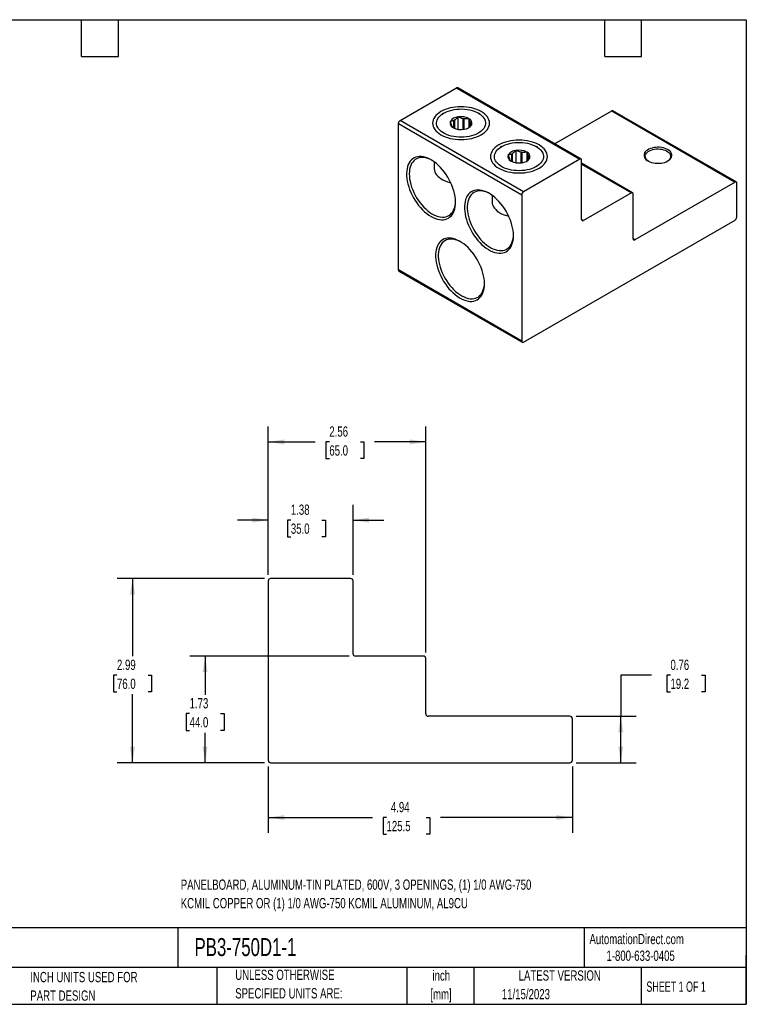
# Model space of a CAD drawing. Header units: inches. Extents: x 0.5 to 21.5, y 0.5 to 16.5.
# Tile 2 of 2: x 9.7 to 21.5, y 0.5 to 16.5. Entities that reach past the tile are written whole.
import ezdxf

# ---------------------------------------------------------------- set-up
doc = ezdxf.new("R2010")
doc.units = ezdxf.units.IN
doc.header["$LTSCALE"] = 2
doc.header["$MEASUREMENT"] = 0
doc.layers.add('DIMENSIONS', color=140, linetype='Continuous', lineweight=25)
doc.layers.add('TEXT', color=140, linetype='Continuous', lineweight=25)
doc.styles.add('SLDTEXTSTYLE0', font='TXT', dxfattribs={"width": 0.7})
doc.styles.add('SLDTEXTSTYLE1', font='TXT', dxfattribs={"width": 0.65})
doc.dimstyles.new('SLDDIMSTYLE0', dxfattribs={"dimtxt": 0.169922, "dimasz": 0.26, "dimexe": 0, "dimexo": 0.0625, "dimgap": 0.04248, "dimtad": 0, "dimtih": 1, "dimtoh": 1, "dimrnd": 1e-09, "dimzin": 12, "dimdsep": 46, "dimtxsty": 'SLDTEXTSTYLE0', "dimsah": 1, "dimcen": 0.09, "dimadec": 0, "dimazin": 3, "dimtfac": 1, "dimtofl": 0, "dimtmove": 0, "dimatfit": 3, "dimfxl": 0, "dimfrac": 2, "dimtolj": 1, "dimtzin": 12, "dimarcsym": 0})
doc.dimstyles.new('SLDDIMSTYLE1', dxfattribs={"dimtxt": 0.169922, "dimasz": 0.26, "dimexe": 0, "dimexo": 0.0625, "dimgap": 0.04248, "dimtad": 0, "dimtih": 1, "dimtoh": 1, "dimrnd": 1e-09, "dimzin": 12, "dimdsep": 46, "dimtxsty": 'SLDTEXTSTYLE0', "dimsah": 1, "dimcen": 0.09, "dimadec": 0, "dimazin": 3, "dimtfac": 1, "dimtmove": 0, "dimatfit": 0, "dimfxl": 0, "dimfrac": 2, "dimtolj": 1, "dimtzin": 12, "dimarcsym": 0})
doc.dimstyles.new('SLDDIMSTYLE2', dxfattribs={"dimtxt": 0.169922, "dimasz": 0.26, "dimexe": 0, "dimexo": 0.0625, "dimgap": 0.04248, "dimtad": 0, "dimtih": 1, "dimtoh": 1, "dimrnd": 1e-09, "dimdsep": 46, "dimtxsty": 'SLDTEXTSTYLE0', "dimsah": 1, "dimcen": 0.09, "dimadec": 0, "dimazin": 2, "dimtfac": 1, "dimtofl": 0, "dimtmove": 0, "dimatfit": 3, "dimfxl": 0, "dimfrac": 2, "dimtolj": 1, "dimtzin": 12, "dimarcsym": 0})

# ---------------------------------------------------------------- blocks, each defined once
blk = doc.blocks.new('_D_1')
at = {"layer": 'DIMENSIONS'}
for p, q in [((15.05, 6.158), (12.458, 6.158)), ((12.708, 6.158), (12.708, 5.531)), ((12.456, 5.223), (12.398, 5.223)), ((12.398, 5.223), (12.398, 4.952)), ((12.96, 5.223), (13.018, 5.223)), ((13.018, 5.223), (13.018, 4.952)), ((12.398, 4.952), (12.456, 4.952)), ((12.708, 4.426), (12.708, 4.914)), ((13.018, 4.952), (12.96, 4.952)), ((13.672, 4.426), (12.458, 4.426))]:
    blk.add_line(p, q, dxfattribs=at)
for points in [[(12.708, 6.158), (12.668, 5.898), (12.748, 5.898)], [(12.708, 4.426), (12.748, 4.686), (12.668, 4.686)]]:
    blk.add_solid(points, dxfattribs=at)
at = {"layer": 'DIMENSIONS', "char_height": 0.1667, "attachment_point": 1, "style": 'SLDTEXTSTYLE0'}
for s, insert in [('1.73', (12.456, 5.475)), ('44.0', (12.456, 5.167))]:
    blk.add_mtext(s, dxfattribs=dict(at, insert=insert))
blk = doc.blocks.new('_D_2')
at = {"layer": 'DIMENSIONS'}
for p, q in [((13.672, 7.418), (11.278, 7.418)), ((11.528, 7.418), (11.528, 6.156)), ((11.276, 5.847), (11.219, 5.847)), ((11.219, 5.847), (11.219, 5.577)), ((11.781, 5.847), (11.838, 5.847)), ((11.838, 5.847), (11.838, 5.577)), ((11.219, 5.577), (11.276, 5.577)), ((11.528, 4.426), (11.528, 5.539)), ((11.838, 5.577), (11.781, 5.577)), ((13.672, 4.426), (11.278, 4.426))]:
    blk.add_line(p, q, dxfattribs=at)
for points in [[(11.528, 7.418), (11.488, 7.158), (11.568, 7.158)], [(11.528, 4.426), (11.568, 4.686), (11.488, 4.686)]]:
    blk.add_solid(points, dxfattribs=at)
at = {"layer": 'DIMENSIONS', "char_height": 0.1667, "attachment_point": 1, "style": 'SLDTEXTSTYLE0'}
for s, insert in [('2.99', (11.276, 6.1)), ('76.0', (11.276, 5.792))]:
    blk.add_mtext(s, dxfattribs=dict(at, insert=insert))
blk = doc.blocks.new('_D_3')
at = {"layer": 'DIMENSIONS'}
for p, q in [((13.733, 7.479), (13.733, 8.618)), ((15.111, 7.479), (15.111, 8.618)), ((13.733, 8.368), (13.233, 8.368)), ((14.101, 8.368), (14.044, 8.368)), ((14.044, 8.368), (14.044, 8.098)), ((14.606, 8.368), (14.663, 8.368)), ((14.663, 8.368), (14.663, 8.098)), ((15.111, 8.368), (15.611, 8.368)), ((14.044, 8.098), (14.101, 8.098)), ((14.663, 8.098), (14.606, 8.098))]:
    blk.add_line(p, q, dxfattribs=at)
for points in [[(13.733, 8.368), (13.473, 8.408), (13.473, 8.328)], [(15.111, 8.368), (15.371, 8.328), (15.371, 8.408)]]:
    blk.add_solid(points, dxfattribs=at)
at = {"layer": 'DIMENSIONS', "char_height": 0.1667, "attachment_point": 1, "style": 'SLDTEXTSTYLE0'}
for s, insert in [('1.38', (14.101, 8.621)), ('35.0', (14.101, 8.313))]:
    blk.add_mtext(s, dxfattribs=dict(at, insert=insert))
blk = doc.blocks.new('_D_4')
at = {"layer": 'DIMENSIONS'}
for p, q in [((13.733, 7.479), (13.733, 9.889)), ((16.292, 6.219), (16.292, 9.889)), ((13.733, 9.639), (14.496, 9.639)), ((14.726, 9.639), (14.669, 9.639)), ((14.669, 9.639), (14.669, 9.368)), ((15.231, 9.639), (15.288, 9.639)), ((15.288, 9.639), (15.288, 9.368)), ((16.292, 9.639), (15.461, 9.639)), ((14.669, 9.368), (14.726, 9.368)), ((15.288, 9.368), (15.231, 9.368))]:
    blk.add_line(p, q, dxfattribs=at)
for points in [[(13.733, 9.639), (13.993, 9.599), (13.993, 9.679)], [(16.292, 9.639), (16.032, 9.679), (16.032, 9.599)]]:
    blk.add_solid(points, dxfattribs=at)
at = {"layer": 'DIMENSIONS', "char_height": 0.1667, "attachment_point": 1, "style": 'SLDTEXTSTYLE0'}
for s, insert in [('2.56', (14.726, 9.891)), ('65.0', (14.726, 9.583))]:
    blk.add_mtext(s, dxfattribs=dict(at, insert=insert))
blk = doc.blocks.new('_D_5')
at = {"layer": 'DIMENSIONS'}
for p, q in [((19.961, 5.847), (19.461, 5.847)), ((19.461, 5.847), (19.461, 5.182)), ((20.268, 5.847), (20.211, 5.847)), ((20.211, 5.847), (20.211, 5.577)), ((20.773, 5.847), (20.83, 5.847)), ((20.83, 5.847), (20.83, 5.577)), ((20.211, 5.577), (20.268, 5.577)), ((20.83, 5.577), (20.773, 5.577)), ((18.735, 5.182), (19.711, 5.182)), ((19.461, 4.426), (19.461, 5.182)), ((18.735, 4.426), (19.711, 4.426))]:
    blk.add_line(p, q, dxfattribs=at)
for points in [[(19.461, 5.182), (19.421, 4.922), (19.501, 4.922)], [(19.461, 4.426), (19.501, 4.686), (19.421, 4.686)]]:
    blk.add_solid(points, dxfattribs=at)
at = {"layer": 'DIMENSIONS', "char_height": 0.1667, "attachment_point": 1, "style": 'SLDTEXTSTYLE0'}
for s, insert in [('0.76', (20.268, 6.1)), ('19.2', (20.268, 5.792))]:
    blk.add_mtext(s, dxfattribs=dict(at, insert=insert))
blk = doc.blocks.new('_D_6')
at = {"layer": 'DIMENSIONS'}
for p, q in [((13.733, 4.365), (13.733, 3.285)), ((18.674, 4.365), (18.674, 3.285)), ((13.733, 3.535), (15.425, 3.535)), ((15.655, 3.535), (15.598, 3.535)), ((15.598, 3.535), (15.598, 3.265)), ((16.301, 3.535), (16.358, 3.535)), ((16.358, 3.535), (16.358, 3.265)), ((18.674, 3.535), (16.532, 3.535)), ((15.598, 3.265), (15.655, 3.265)), ((16.358, 3.265), (16.301, 3.265))]:
    blk.add_line(p, q, dxfattribs=at)
for points in [[(13.733, 3.535), (13.993, 3.495), (13.993, 3.575)], [(18.674, 3.535), (18.414, 3.575), (18.414, 3.495)]]:
    blk.add_solid(points, dxfattribs=at)
at = {"layer": 'DIMENSIONS', "char_height": 0.1667, "attachment_point": 1, "style": 'SLDTEXTSTYLE0'}
for s, insert in [('4.94', (15.726, 3.788)), ('125.5', (15.655, 3.48))]:
    blk.add_mtext(s, dxfattribs=dict(at, insert=insert))

msp = doc.modelspace()

# ---------------------------------------------------------------- linework, layer by layer
for p, q in [((15.874, 14.861), (16.793, 15.391)), ((16.793, 15.391), (18.798, 14.234)), ((18.817, 14.236), (16.813, 15.393)), ((16.584, 14.981), (16.561, 14.968)), ((16.816, 14.919), (16.818, 14.92)), ((16.818, 14.92), (16.822, 14.92)), ((16.818, 14.719), (16.818, 14.92)), ((16.894, 14.891), (16.894, 14.716)), ((16.919, 14.72), (16.919, 14.887)), ((16.991, 14.894), (16.994, 14.893)), ((16.994, 14.893), (16.995, 14.891)), ((16.994, 14.893), (16.994, 14.748)), ((17.17, 14.968), (17.147, 14.981)), ((18.386, 14.485), (19.313, 15.019)), ((19.313, 15.019), (21.317, 13.862)), ((21.337, 13.864), (19.332, 15.021)), ((15.847, 14.812), (17.851, 13.655)), ((15.847, 12.434), (15.847, 14.812)), ((17.879, 13.704), (15.874, 14.861)), ((16.69, 14.846), (16.693, 14.848)), ((16.691, 14.844), (16.69, 14.846)), ((16.737, 14.745), (16.736, 14.747)), ((16.741, 14.744), (16.737, 14.745)), ((16.745, 14.86), (16.745, 14.742)), ((16.763, 14.733), (16.763, 14.87)), ((17.014, 14.832), (17.014, 14.765)), ((17.021, 14.772), (17.021, 14.817)), ((17.041, 14.792), (17.039, 14.79)), ((17.04, 14.794), (17.041, 14.792)), ((16.913, 14.717), (16.909, 14.718)), ((16.915, 14.719), (16.913, 14.717)), ((17.525, 14.438), (17.502, 14.425)), ((18.111, 14.425), (18.088, 14.438)), ((17.631, 14.303), (17.633, 14.304)), ((17.632, 14.301), (17.631, 14.303)), ((17.686, 14.317), (17.686, 14.198)), ((17.704, 14.19), (17.704, 14.327)), ((17.757, 14.376), (17.759, 14.377)), ((17.759, 14.377), (17.763, 14.377)), ((17.759, 14.175), (17.759, 14.377)), ((17.835, 14.347), (17.835, 14.173)), ((17.86, 14.176), (17.86, 14.344)), ((17.931, 14.35), (17.935, 14.35)), ((17.935, 14.35), (17.936, 14.348)), ((17.935, 14.35), (17.935, 14.205)), ((17.955, 14.288), (17.955, 14.222)), ((17.962, 14.229), (17.962, 14.274)), ((17.982, 14.249), (17.979, 14.247)), ((17.981, 14.251), (17.982, 14.249)), ((16.428, 14.19), (16.428, 14.084)), ((17.678, 14.201), (17.677, 14.204)), ((17.682, 14.201), (17.678, 14.201)), ((17.854, 14.174), (17.85, 14.175)), ((17.856, 14.176), (17.854, 14.174)), ((18.798, 14.234), (17.879, 13.704)), ((18.825, 13.253), (18.825, 14.218)), ((19.652, 13.689), (18.825, 14.167)), ((18.825, 14.153), (19.633, 13.687)), ((21.317, 13.862), (19.688, 12.922)), ((21.345, 13.293), (21.345, 13.846)), ((17.369, 13.647), (17.369, 13.541)), ((17.851, 13.655), (17.851, 11.276)), ((19.633, 13.687), (18.853, 13.237)), ((19.661, 12.938), (19.661, 13.671)), ((17.879, 11.26), (21.317, 13.245)), ((18.853, 13.237), (18.825, 13.253)), ((19.688, 12.922), (19.661, 12.938)), ((17.851, 11.276), (15.847, 12.434)), ((15.855, 12.416), (17.859, 11.258)), ((13.733, 7.379), (13.733, 4.465)), ((15.072, 7.418), (13.772, 7.418)), ((15.111, 6.197), (15.111, 7.379)), ((16.253, 6.158), (15.15, 6.158)), ((16.292, 5.221), (16.292, 6.119)), ((18.635, 5.182), (16.331, 5.182)), ((18.674, 4.465), (18.674, 5.142)), ((13.772, 4.426), (18.635, 4.426))]:
    msp.add_line(p, q)
at = {"flags": 128}
for points in [[(17.193, 14.63), (17.223, 14.649), (17.25, 14.671), (17.273, 14.693), (17.293, 14.717), (17.308, 14.741), (17.319, 14.767), (17.326, 14.793), (17.328, 14.819), (17.326, 14.845), (17.319, 14.871), (17.308, 14.896), (17.293, 14.921), (17.273, 14.945), (17.25, 14.967), (17.223, 14.988), (17.193, 15.008), (17.159, 15.025), (17.122, 15.041), (17.084, 15.054), (17.043, 15.066), (17, 15.074), (16.956, 15.081), (16.911, 15.085), (16.866, 15.086), (16.82, 15.085), (16.775, 15.081), (16.731, 15.074), (16.689, 15.066), (16.648, 15.054), (16.609, 15.041), (16.572, 15.025), (16.539, 15.008), (16.508, 14.988), (16.481, 14.967), (16.458, 14.945), (16.438, 14.921), (16.423, 14.896), (16.412, 14.871), (16.405, 14.845), (16.403, 14.819), (16.405, 14.793), (16.412, 14.767), (16.423, 14.741), (16.438, 14.717), (16.458, 14.693), (16.481, 14.671), (16.508, 14.649), (16.539, 14.63), (16.572, 14.612), (16.609, 14.597), (16.648, 14.583), (16.689, 14.572), (16.731, 14.563), (16.775, 14.557), (16.82, 14.553), (16.866, 14.552), (16.911, 14.553), (16.956, 14.557), (17, 14.563), (17.043, 14.572), (17.084, 14.583), (17.122, 14.597), (17.159, 14.612), (17.193, 14.63)], [(17.147, 14.981), (17.175, 14.963), (17.2, 14.943), (17.221, 14.922), (17.238, 14.9), (17.251, 14.876), (17.259, 14.852), (17.263, 14.828), (17.263, 14.804), (17.258, 14.779), (17.248, 14.755), (17.234, 14.732), (17.216, 14.71), (17.194, 14.689), (17.169, 14.67), (17.139, 14.652), (17.107, 14.636), (17.072, 14.622), (17.035, 14.611), (16.996, 14.602), (16.955, 14.595), (16.913, 14.591), (16.871, 14.589), (16.828, 14.59), (16.787, 14.594), (16.746, 14.6), (16.706, 14.608), (16.668, 14.619), (16.632, 14.633), (16.599, 14.648), (16.569, 14.665), (16.543, 14.684), (16.52, 14.705), (16.501, 14.727), (16.486, 14.75), (16.475, 14.773), (16.469, 14.797), (16.467, 14.822), (16.47, 14.846), (16.478, 14.87), (16.489, 14.894), (16.505, 14.917), (16.525, 14.938), (16.549, 14.958), (16.577, 14.977), (16.607, 14.994), (16.641, 15.009), (16.677, 15.021), (16.716, 15.032), (16.756, 15.04), (16.797, 15.045), (16.839, 15.048), (16.881, 15.049), (16.924, 15.046), (16.965, 15.041), (17.006, 15.034), (17.044, 15.024), (17.081, 15.012), (17.116, 14.998), (17.147, 14.981)], [(18.134, 14.087), (18.164, 14.106), (18.191, 14.127), (18.214, 14.15), (18.234, 14.173), (18.249, 14.198), (18.26, 14.224), (18.267, 14.25), (18.269, 14.276), (18.267, 14.302), (18.26, 14.328), (18.249, 14.353), (18.234, 14.378), (18.214, 14.402), (18.191, 14.424), (18.164, 14.445), (18.134, 14.464), (18.1, 14.482), (18.063, 14.498), (18.025, 14.511), (17.983, 14.522), (17.941, 14.531), (17.897, 14.538), (17.852, 14.541), (17.806, 14.543), (17.761, 14.541), (17.716, 14.538), (17.672, 14.531), (17.63, 14.522), (17.588, 14.511), (17.55, 14.498), (17.513, 14.482), (17.479, 14.464), (17.449, 14.445), (17.422, 14.424), (17.399, 14.402), (17.379, 14.378), (17.364, 14.353), (17.353, 14.328), (17.346, 14.302), (17.344, 14.276), (17.346, 14.25), (17.353, 14.224), (17.364, 14.198), (17.379, 14.173), (17.399, 14.15), (17.422, 14.127), (17.449, 14.106), (17.479, 14.087), (17.513, 14.069), (17.55, 14.054), (17.588, 14.04), (17.63, 14.029), (17.672, 14.02), (17.716, 14.014), (17.761, 14.01), (17.806, 14.009), (17.852, 14.01), (17.897, 14.014), (17.941, 14.02), (17.983, 14.029), (18.025, 14.04), (18.063, 14.054), (18.1, 14.069), (18.134, 14.087)], [(18.088, 14.438), (18.116, 14.42), (18.141, 14.4), (18.162, 14.379), (18.179, 14.357), (18.192, 14.333), (18.2, 14.309), (18.204, 14.285), (18.204, 14.26), (18.199, 14.236), (18.189, 14.212), (18.175, 14.189), (18.157, 14.167), (18.135, 14.146), (18.11, 14.127), (18.08, 14.109), (18.048, 14.093), (18.013, 14.079), (17.976, 14.068), (17.937, 14.058), (17.896, 14.052), (17.854, 14.047), (17.812, 14.046), (17.769, 14.047), (17.728, 14.05), (17.686, 14.057), (17.647, 14.065), (17.609, 14.076), (17.573, 14.089), (17.54, 14.105), (17.51, 14.122), (17.484, 14.141), (17.461, 14.162), (17.442, 14.183), (17.427, 14.206), (17.416, 14.23), (17.41, 14.254), (17.408, 14.279), (17.411, 14.303), (17.419, 14.327), (17.43, 14.351), (17.446, 14.373), (17.466, 14.395), (17.49, 14.415), (17.518, 14.434), (17.548, 14.451), (17.582, 14.465), (17.618, 14.478), (17.657, 14.489), (17.697, 14.497), (17.738, 14.502), (17.78, 14.505), (17.822, 14.505), (17.865, 14.503), (17.906, 14.498), (17.947, 14.491), (17.985, 14.481), (18.022, 14.469), (18.056, 14.455), (18.088, 14.438)], [(20.224, 14.204), (20.245, 14.218), (20.262, 14.233), (20.276, 14.249), (20.285, 14.267), (20.29, 14.285), (20.29, 14.303), (20.286, 14.321), (20.278, 14.339), (20.266, 14.356), (20.25, 14.371), (20.23, 14.385), (20.207, 14.398), (20.181, 14.408), (20.153, 14.417), (20.123, 14.423), (20.092, 14.426), (20.06, 14.427), (20.029, 14.425), (19.998, 14.421), (19.969, 14.415), (19.941, 14.406), (19.916, 14.395), (19.893, 14.382), (19.874, 14.367), (19.859, 14.352), (19.848, 14.334), (19.841, 14.317), (19.838, 14.299), (19.84, 14.28), (19.846, 14.262), (19.856, 14.245), (19.87, 14.229), (19.888, 14.214), (19.91, 14.201), (19.934, 14.189), (19.961, 14.18), (19.991, 14.173), (20.021, 14.168), (20.052, 14.166), (20.084, 14.166), (20.115, 14.169), (20.145, 14.174), (20.174, 14.182), (20.2, 14.192), (20.224, 14.204)], [(16.378, 13.303), (16.414, 13.285), (16.448, 13.27), (16.483, 13.259), (16.516, 13.252), (16.549, 13.249), (16.58, 13.25), (16.609, 13.255), (16.637, 13.264), (16.663, 13.277), (16.686, 13.294), (16.708, 13.314), (16.726, 13.338), (16.742, 13.365), (16.755, 13.396), (16.765, 13.429), (16.772, 13.465), (16.776, 13.503), (16.776, 13.543), (16.774, 13.585), (16.769, 13.629), (16.76, 13.673), (16.749, 13.718), (16.734, 13.763), (16.717, 13.809), (16.697, 13.854), (16.675, 13.898), (16.65, 13.942), (16.624, 13.983), (16.595, 14.024), (16.565, 14.062), (16.533, 14.097), (16.5, 14.131), (16.466, 14.161), (16.431, 14.188), (16.396, 14.212), (16.361, 14.232), (16.326, 14.249), (16.291, 14.262), (16.257, 14.271), (16.224, 14.276), (16.192, 14.277), (16.162, 14.274), (16.133, 14.267), (16.106, 14.256), (16.082, 14.241), (16.059, 14.222), (16.04, 14.2), (16.022, 14.174), (16.008, 14.145), (15.997, 14.114), (15.988, 14.079), (15.983, 14.042), (15.98, 14.003), (15.981, 13.962), (15.985, 13.919), (15.992, 13.875), (16.002, 13.83), (16.015, 13.785), (16.031, 13.74), (16.049, 13.694), (16.07, 13.65), (16.094, 13.606), (16.119, 13.563), (16.147, 13.522), (16.177, 13.483), (16.208, 13.446), (16.24, 13.411), (16.274, 13.38), (16.308, 13.351), (16.343, 13.325), (16.378, 13.303)], [(16.39, 14.216), (16.358, 14.232), (16.324, 14.245), (16.291, 14.254), (16.259, 14.26), (16.228, 14.261), (16.198, 14.258), (16.17, 14.252), (16.144, 14.241), (16.12, 14.227), (16.099, 14.208), (16.08, 14.187), (16.063, 14.161), (16.049, 14.133), (16.039, 14.102), (16.031, 14.068), (16.026, 14.031), (16.025, 13.993)], [(19.911, 14.2), (19.894, 14.213), (19.879, 14.228), (19.867, 14.244), (19.86, 14.261), (19.858, 14.278), (19.859, 14.295), (19.865, 14.312), (19.876, 14.329), (19.89, 14.344), (19.908, 14.358), (19.929, 14.371), (19.953, 14.381), (19.98, 14.389), (20.008, 14.395), (20.038, 14.399), (20.068, 14.399), (20.098, 14.398), (20.127, 14.394), (20.155, 14.387), (20.181, 14.378), (20.205, 14.368), (20.225, 14.355), (20.243, 14.34), (20.256, 14.325), (20.265, 14.308), (20.27, 14.291), (20.271, 14.274), (20.267, 14.256), (20.259, 14.24), (20.246, 14.224), (20.23, 14.209), (20.217, 14.2)], [(16.428, 14.084), (16.428, 14.077), (16.432, 14.052), (16.439, 14.027), (16.452, 14.002), (16.468, 13.978), (16.489, 13.956), (16.513, 13.934), (16.541, 13.915), (16.572, 13.896), (16.607, 13.88), (16.644, 13.866), (16.683, 13.854), (16.699, 13.85)], [(16.025, 13.993), (16.026, 13.952), (16.031, 13.911), (16.039, 13.868), (16.049, 13.824), (16.063, 13.78), (16.08, 13.736), (16.099, 13.692), (16.12, 13.649), (16.144, 13.607), (16.17, 13.566), (16.198, 13.527), (16.228, 13.49), (16.259, 13.456), (16.291, 13.424), (16.324, 13.395), (16.358, 13.369), (16.392, 13.347), (16.426, 13.328), (16.46, 13.313), (16.494, 13.302), (16.526, 13.294), (16.558, 13.291), (16.589, 13.291), (16.617, 13.296), (16.644, 13.305), (16.669, 13.317), (16.692, 13.334), (16.713, 13.354), (16.73, 13.377), (16.745, 13.404), (16.758, 13.434), (16.767, 13.466), (16.773, 13.502), (16.776, 13.539), (16.776, 13.546)], [(17.717, 12.99), (17.716, 13.031), (17.711, 13.074), (17.703, 13.119), (17.693, 13.163), (17.679, 13.209), (17.663, 13.254), (17.643, 13.299), (17.622, 13.344), (17.598, 13.388), (17.571, 13.43), (17.543, 13.471), (17.513, 13.509), (17.482, 13.546), (17.449, 13.579), (17.415, 13.61), (17.381, 13.638), (17.346, 13.663), (17.311, 13.684), (17.275, 13.702), (17.241, 13.716), (17.206, 13.726), (17.173, 13.732), (17.141, 13.734), (17.11, 13.732), (17.081, 13.726), (17.054, 13.715), (17.029, 13.702), (17.006, 13.684), (16.985, 13.663), (16.967, 13.638), (16.952, 13.61), (16.94, 13.579), (16.931, 13.545), (16.925, 13.508), (16.922, 13.47), (16.922, 13.429), (16.925, 13.387), (16.931, 13.343), (16.94, 13.298), (16.952, 13.253), (16.967, 13.208), (16.985, 13.162), (17.006, 13.118), (17.029, 13.073), (17.054, 13.03), (17.081, 12.989), (17.11, 12.949), (17.141, 12.912), (17.173, 12.877), (17.206, 12.844), (17.241, 12.815), (17.275, 12.788), (17.311, 12.765), (17.346, 12.746), (17.381, 12.73), (17.415, 12.718), (17.449, 12.71), (17.482, 12.706), (17.513, 12.706), (17.543, 12.71), (17.571, 12.718), (17.598, 12.73), (17.622, 12.746), (17.643, 12.766), (17.663, 12.789), (17.679, 12.815), (17.693, 12.845), (17.703, 12.877), (17.711, 12.913), (17.716, 12.95), (17.717, 12.99)], [(17.331, 13.673), (17.316, 13.68), (17.282, 13.695), (17.248, 13.707), (17.216, 13.714), (17.184, 13.718), (17.154, 13.717), (17.125, 13.712), (17.098, 13.704), (17.073, 13.691), (17.05, 13.675), (17.03, 13.655), (17.012, 13.631), (16.997, 13.604), (16.985, 13.575), (16.975, 13.542), (16.969, 13.507), (16.966, 13.469), (16.966, 13.43), (16.969, 13.388), (16.975, 13.346), (16.985, 13.303), (16.997, 13.259), (17.012, 13.214), (17.03, 13.17), (17.05, 13.127), (17.073, 13.084), (17.098, 13.043), (17.125, 13.003), (17.154, 12.965), (17.184, 12.929), (17.216, 12.896), (17.248, 12.866), (17.282, 12.838), (17.316, 12.814), (17.35, 12.794), (17.384, 12.777), (17.418, 12.763), (17.451, 12.754), (17.483, 12.749), (17.514, 12.747), (17.544, 12.75), (17.572, 12.757), (17.598, 12.767), (17.622, 12.782), (17.644, 12.8), (17.663, 12.822), (17.679, 12.847), (17.693, 12.875), (17.703, 12.907), (17.711, 12.941), (17.716, 12.977), (17.717, 13.003)], [(17.369, 13.541), (17.369, 13.534), (17.372, 13.509), (17.38, 13.484), (17.393, 13.459), (17.409, 13.435), (17.429, 13.413), (17.454, 13.391), (17.482, 13.371), (17.513, 13.353), (17.548, 13.337), (17.585, 13.323), (17.624, 13.311), (17.64, 13.307)], [(17.247, 12.207), (17.245, 12.249), (17.241, 12.292), (17.233, 12.336), (17.222, 12.381), (17.209, 12.426), (17.192, 12.471), (17.173, 12.517), (17.151, 12.561), (17.127, 12.605), (17.101, 12.647), (17.073, 12.688), (17.043, 12.726), (17.011, 12.763), (16.979, 12.797), (16.945, 12.828), (16.91, 12.856), (16.875, 12.88), (16.84, 12.902), (16.805, 12.919), (16.77, 12.933), (16.736, 12.943), (16.703, 12.949), (16.67, 12.951), (16.64, 12.949), (16.611, 12.943), (16.583, 12.933), (16.558, 12.919), (16.535, 12.901), (16.515, 12.88), (16.497, 12.855), (16.482, 12.827), (16.47, 12.796), (16.46, 12.762), (16.454, 12.725), (16.451, 12.687), (16.451, 12.646), (16.454, 12.604), (16.46, 12.56), (16.47, 12.516), (16.482, 12.47), (16.497, 12.425), (16.515, 12.38), (16.535, 12.335), (16.558, 12.291), (16.583, 12.248), (16.611, 12.206), (16.64, 12.166), (16.67, 12.129), (16.703, 12.094), (16.736, 12.061), (16.77, 12.032), (16.805, 12.005), (16.84, 11.982), (16.875, 11.963), (16.91, 11.947), (16.945, 11.935), (16.979, 11.927), (17.011, 11.923), (17.043, 11.923), (17.073, 11.927), (17.101, 11.936), (17.127, 11.948), (17.151, 11.963), (17.173, 11.983), (17.192, 12.006), (17.209, 12.032), (17.222, 12.062), (17.233, 12.094), (17.241, 12.13), (17.245, 12.167), (17.247, 12.207)], [(16.86, 12.89), (16.845, 12.897), (16.811, 12.913), (16.778, 12.924), (16.745, 12.931), (16.714, 12.935), (16.683, 12.934), (16.654, 12.929), (16.627, 12.921), (16.602, 12.908), (16.58, 12.892), (16.559, 12.872), (16.541, 12.848), (16.526, 12.822), (16.514, 12.792), (16.505, 12.759), (16.499, 12.724), (16.496, 12.686), (16.496, 12.647), (16.499, 12.606), (16.505, 12.563), (16.514, 12.52), (16.526, 12.476), (16.541, 12.432), (16.559, 12.388), (16.58, 12.344), (16.602, 12.301), (16.627, 12.26), (16.654, 12.22), (16.683, 12.182), (16.714, 12.147), (16.745, 12.113), (16.778, 12.083), (16.811, 12.056), (16.845, 12.032), (16.88, 12.011), (16.914, 11.994), (16.948, 11.981), (16.981, 11.971), (17.013, 11.966), (17.044, 11.965), (17.074, 11.967), (17.102, 11.974), (17.128, 11.984), (17.152, 11.999), (17.173, 12.017), (17.192, 12.039), (17.209, 12.064), (17.222, 12.092), (17.233, 12.124), (17.241, 12.158), (17.245, 12.194), (17.247, 12.22)]]:
    msp.add_lwpolyline(points, dxfattribs=at)
for centre, radius, start, end in [((16.805, 15.375), 0.0198, 65.6929, 125.6176), ((16.828, 14.755), 0.165, 94.3849, 145.6098), ((16.866, 14.646), 0.277, 63.3105, 99.1034), ((16.867, 14.637), 0.255, 78.3965, 84.0174), ((16.965, 14.818), 0.0787, 341.9759, 67.821), ((19.324, 15.003), 0.0198, 65.6929, 125.6176), ((15.907, 14.81), 0.0605, 122.6055, 177.3945), ((16.766, 14.82), 0.0787, 161.9759, 247.821), ((16.771, 14.804), 0.0637, 197.8039, 211.993), ((16.865, 14.992), 0.277, 243.3105, 279.1034), ((16.828, 14.737), 0.149, 115.9697, 124.0249), ((16.903, 14.883), 0.165, 274.3849, 325.6098), ((16.96, 14.798), 0.0637, 17.8039, 31.993), ((17.707, 14.276), 0.0787, 161.9759, 247.821), ((17.769, 14.211), 0.165, 94.3849, 145.6098), ((17.712, 14.261), 0.0637, 197.8039, 211.993), ((17.769, 14.193), 0.149, 115.9697, 124.0249), ((17.807, 14.103), 0.277, 63.3105, 99.1034), ((17.808, 14.094), 0.255, 78.3965, 84.0174), ((17.844, 14.34), 0.165, 274.3849, 325.6098), ((17.906, 14.275), 0.0787, 341.9759, 67.821), ((17.901, 14.255), 0.0637, 17.8039, 31.993), ((17.806, 14.449), 0.277, 243.3105, 279.1034), ((18.808, 14.221), 0.0172, 350.786, 129.2033), ((21.328, 13.849), 0.0172, 350.786, 129.2033), ((17.911, 13.653), 0.0605, 122.6055, 177.3945), ((19.644, 13.674), 0.0172, 350.786, 129.2033), ((21.284, 13.296), 0.0605, 302.6055, 357.3945), ((18.842, 13.251), 0.0172, 170.786, 309.2033), ((19.678, 12.936), 0.0172, 170.786, 309.2033), ((15.865, 12.431), 0.0189, 172.7442, 235.9436), ((17.868, 11.274), 0.0172, 170.786, 309.2033), ((13.772, 7.379), 0.0394, 90, 180), ((15.072, 7.379), 0.0394, 0, 90), ((15.15, 6.197), 0.0394, 180, 270), ((16.253, 6.119), 0.0394, 0, 90), ((16.331, 5.221), 0.0394, 180, 270), ((18.635, 5.142), 0.0394, 0, 90), ((13.772, 4.465), 0.0394, 180, 270), ((18.635, 4.465), 0.0394, 270, 0)]:
    msp.add_arc(centre, radius, start, end)
for points in [[(16.816, 14.919), (16.799, 14.9), (16.782, 14.883), (16.763, 14.87)], [(16.991, 14.894), (16.968, 14.888), (16.944, 14.885), (16.919, 14.887)], [(16.691, 14.844), (16.697, 14.821), (16.703, 14.801), (16.71, 14.785)], [(17.04, 14.794), (17.034, 14.798), (17.028, 14.804), (17.021, 14.817)], [(17.632, 14.301), (17.638, 14.278), (17.644, 14.258), (17.651, 14.241)], [(17.757, 14.376), (17.74, 14.357), (17.723, 14.34), (17.704, 14.327)], [(17.931, 14.35), (17.909, 14.345), (17.885, 14.341), (17.86, 14.344)], [(17.981, 14.251), (17.975, 14.254), (17.969, 14.261), (17.962, 14.274)]]:
    msp.add_open_spline(points, degree=3)
for points in [[(16.894, 14.891), (16.881, 14.893), (16.869, 14.898), (16.845, 14.907), (16.833, 14.913), (16.822, 14.92)], [(17.014, 14.832), (17.011, 14.84), (17.008, 14.849), (17.001, 14.869), (16.998, 14.88), (16.995, 14.891)], [(16.745, 14.86), (16.736, 14.855), (16.727, 14.852), (16.709, 14.849), (16.701, 14.848), (16.693, 14.848)], [(16.717, 14.77), (16.72, 14.764), (16.723, 14.759), (16.73, 14.751), (16.733, 14.749), (16.736, 14.747)], [(16.986, 14.742), (16.995, 14.748), (17.004, 14.755), (17.022, 14.772), (17.03, 14.781), (17.039, 14.79)], [(17.686, 14.317), (17.677, 14.312), (17.668, 14.309), (17.65, 14.305), (17.642, 14.305), (17.633, 14.304)], [(17.835, 14.347), (17.822, 14.35), (17.81, 14.354), (17.786, 14.364), (17.774, 14.37), (17.763, 14.377)], [(17.927, 14.199), (17.936, 14.205), (17.945, 14.212), (17.963, 14.229), (17.971, 14.238), (17.979, 14.247)], [(17.955, 14.288), (17.952, 14.297), (17.949, 14.306), (17.942, 14.326), (17.939, 14.337), (17.936, 14.348)], [(17.658, 14.227), (17.661, 14.221), (17.664, 14.216), (17.671, 14.208), (17.674, 14.205), (17.677, 14.204)]]:
    msp.add_open_spline(points, degree=3, knots=[0, 0, 0, 0, 0.5, 0.5, 1, 1, 1, 1])
at = {"layer": 'TEXT'}
for p, q in [((0.5, 16.5), (21.5, 16.5)), ((10.7, 15.9), (10.7, 16.5)), ((11.3, 15.9), (11.3, 16.5)), ((19.2, 15.9), (19.2, 16.5)), ((19.8, 15.9), (19.8, 16.5)), ((21.5, 16.5), (21.5, 0.5)), ((10.7, 15.9), (11.3, 15.9)), ((19.2, 15.9), (19.8, 15.9)), ((21.5, 1.742), (0.5, 1.742)), ((12.264, 1.742), (12.264, 1.1)), ((18.864, 1.742), (18.864, 1.1)), ((21.5, 0.5), (21.5, 1.3)), ((21.5, 1.1), (0.5, 1.1)), ((12.896, 1.1), (12.896, 0.5)), ((15.986, 1.1), (15.986, 0.5)), ((17.072, 1.1), (17.072, 0.5)), ((19.791, 1.1), (19.791, 0.5)), ((0.5, 0.5), (21.5, 0.5))]:
    msp.add_line(p, q, dxfattribs=at)

# ---------------------------------------------------------------- texts
for s, insert, char_height, attachment_point, style in [('PANELBOARD, ALUMINUM-TIN PLATED, 600V, 3 OPENINGS, (1) 1/0 AWG-750', (12.312, 2.528), 0.16667, 1, 'SLDTEXTSTYLE0'), ('KCMIL COPPER OR (1) 1/0 AWG-750 KCMIL ALUMINUM, AL9CU', (12.312, 2.227), 0.16667, 1, 'SLDTEXTSTYLE0'), ('AutomationDirect.com', (18.952, 1.644), 0.16667, 1, 'SLDTEXTSTYLE0'), ('PB3-750D1-1', (12.536, 1.576), 0.29167, 1, 'SLDTEXTSTYLE0'), ('1-800-633-0405', (19.228, 1.373), 0.16667, 1, 'SLDTEXTSTYLE0'), ('INCH UNITS USED FOR', (9.868, 1.026), 0.16667, 1, 'SLDTEXTSTYLE0'), ('UNLESS OTHERWISE', (13.197, 1.063), 0.16667, 1, 'SLDTEXTSTYLE0'), ('inch', (16.545, 1.051), 0.1667, 2, 'SLDTEXTSTYLE0'), ('LATEST VERSION', (18.469, 1.052), 0.16667, 2, 'SLDTEXTSTYLE0'), ('SHEET 1 OF 1', (19.877, 0.87), 0.16667, 1, 'SLDTEXTSTYLE1'), ('PART DESIGN', (9.868, 0.725), 0.16667, 1, 'SLDTEXTSTYLE0'), ('SPECIFIED UNITS ARE:', (13.197, 0.762), 0.16667, 1, 'SLDTEXTSTYLE0'), ('[mm]', (16.54, 0.75), 0.1667, 2, 'SLDTEXTSTYLE0'), ('11/15/2023', (17.529, 0.749), 0.1667, 1, 'SLDTEXTSTYLE0')]:
    msp.add_mtext(s, dxfattribs=dict(at, insert=insert, char_height=char_height, attachment_point=attachment_point, style=style))

# ---------------------------------------------------------------- dimensions: what is measured, and where the dimension line sits
at = {"layer": 'DIMENSIONS'}
for base, p1, p2, dimstyle, picture, middle in [((16.292, 9.639), (13.733, 7.379), (16.292, 6.119), 'SLDDIMSTYLE0', '_D_4', (14.978, 9.639)), ((15.111, 8.368), (13.733, 7.379), (15.111, 7.379), 'SLDDIMSTYLE1', '_D_3', (14.353, 8.368)), ((13.733, 3.535), (18.674, 4.465), (13.733, 4.465), 'SLDDIMSTYLE0', '_D_6', (15.978, 3.535))]:
    dim = msp.add_linear_dim(base=base, p1=p1, p2=p2, dimstyle=dimstyle, dxfattribs=at)
    dim.commit()
    dim.dimension.update_dxf_attribs({"geometry": picture, "text_midpoint": middle, "dimtype": 160})
for base, p1, p2, dimstyle, picture, middle in [((11.528, 4.426), (13.772, 7.418), (13.772, 4.426), 'SLDDIMSTYLE0', '_D_2', (11.528, 5.847)), ((12.708, 4.426), (15.15, 6.158), (13.772, 4.426), 'SLDDIMSTYLE0', '_D_1', (12.708, 5.223)), ((19.461, 5.182), (18.635, 4.426), (18.635, 5.182), 'SLDDIMSTYLE2', '_D_5', (19.461, 5.847))]:
    dim = msp.add_linear_dim(base=base, p1=p1, p2=p2, angle=90, dimstyle=dimstyle, dxfattribs=at)
    dim.commit()
    dim.dimension.update_dxf_attribs({"geometry": picture, "text_midpoint": middle, "dimtype": 160})

doc.saveas('drawing.dxf')
